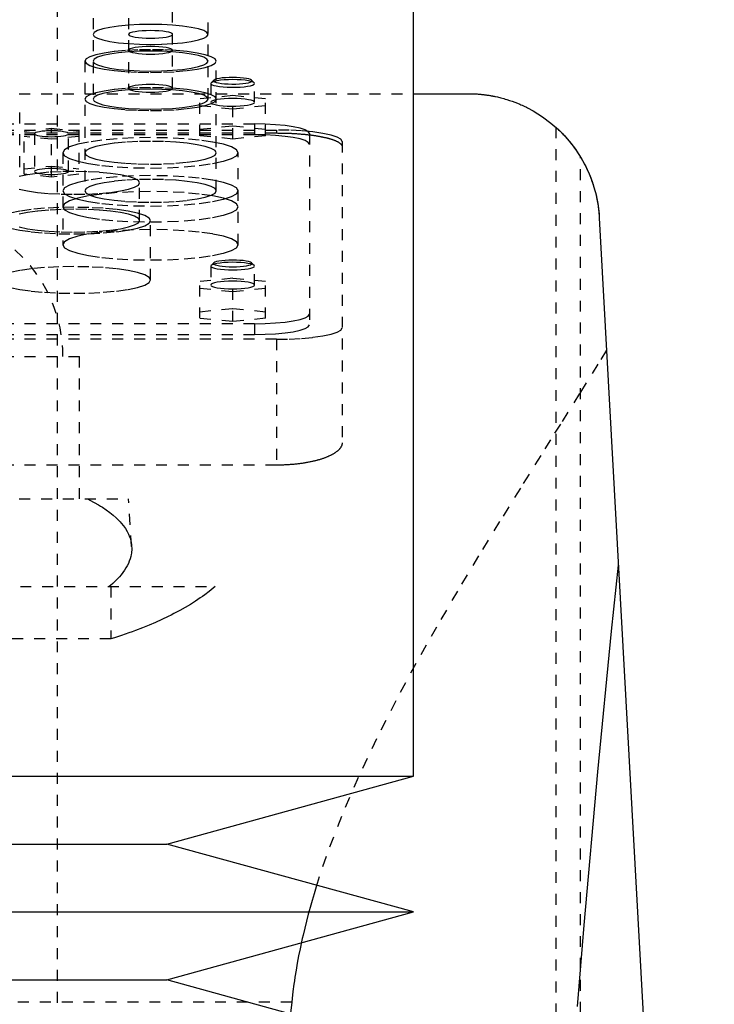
# Model space of a CAD drawing. Extents: x -120 to 120, y -1 to 1168.
# Tile 9 of 10: x 9 to 72, y 688 to 778. Entities that reach past the tile are written whole.
import ezdxf

# ---------------------------------------------------------------- set-up
doc = ezdxf.new("R2010")
doc.units = 0
doc.linetypes.add('DASHED', pattern=[2, 1, -1])
doc.layers.add('AM_0', color=7, linetype='CONTINUOUS')
doc.layers.add('AM_3', color=7, linetype='DASHED')

msp = doc.modelspace()

# ---------------------------------------------------------------- linework, layer by layer
at = {"layer": 'AM_0', "color": 7, "linetype": 'CONTINUOUS'}
for p, q in [((45, 709.2), (45, 888.75)), ((45, 771.5), (50, 771.5)), ((61.982, 760.16), (72.484, 569.6)), ((-45, 709.2), (45, 709.2)), ((22.5, 703), (45, 709.2)), ((-22.5, 703), (22.5, 703)), ((45, 696.8), (22.5, 703)), ((-45, 696.8), (45, 696.8)), ((22.5, 690.6), (45, 696.8)), ((-22.5, 690.6), (22.5, 690.6)), ((45, 684.4), (22.5, 690.6))]:
    msp.add_line(p, q, dxfattribs=at)
for points in [[(50, 771.5, 0), (50.04, 771.5, 0), (50.121, 771.499, 0), (50.201, 771.498, 0), (50.241, 771.498, 0), (50.281, 771.497, 0), (50.362, 771.495, 0), (50.441, 771.492, 0), (50.521, 771.489, 0), (50.6, 771.485, 0), (50.679, 771.481, 0), (50.718, 771.479, 0), (50.757, 771.476, 0), (50.835, 771.471, 0), (50.912, 771.465, 0), (50.988, 771.459, 0), (51.064, 771.453, 0), (51.139, 771.446, 0), (51.176, 771.442, 0), (51.213, 771.438, 0), (51.287, 771.431, 0), (51.359, 771.423, 0), (51.395, 771.419, 0), (51.431, 771.414, 0), (51.502, 771.406, 0), (51.572, 771.397, 0), (51.606, 771.392, 0), (51.641, 771.387, 0), (51.708, 771.378, 0), (51.775, 771.368, 0), (51.841, 771.358, 0), (51.906, 771.348, 0), (51.97, 771.337, 0), (52.001, 771.332, 0), (52.032, 771.327, 0), (52.094, 771.316, 0), (52.154, 771.305, 0), (52.213, 771.294, 0), (52.271, 771.283, 0), (52.327, 771.272, 0), (52.355, 771.267, 0), (52.383, 771.261, 0), (52.437, 771.25, 0), (52.49, 771.239, 0), (52.673, 771.198, 0), (52.973, 771.126, 0), (53.257, 771.049, 0), (53.394, 771.01, 0), (53.528, 770.97, 0), (53.786, 770.887, 0), (54.033, 770.802, 0), (54.271, 770.714, 0), (54.498, 770.625, 0), (54.716, 770.534, 0), (54.822, 770.489, 0), (54.925, 770.443, 0), (55.126, 770.35, 0), (55.319, 770.257, 0), (55.412, 770.21, 0), (55.928, 769.933, 0), (56.802, 769.386, 0), (57.568, 768.812, 0), (58.251, 768.214, 0), (58.862, 767.592, 0), (59.409, 766.948, 0), (59.661, 766.618, 0), (59.898, 766.284, 0), (60.332, 765.603, 0), (60.714, 764.905, 0), (61.044, 764.194, 0), (61.323, 763.472, 0), (61.554, 762.742, 0), (61.651, 762.374, 0), (61.735, 762.006, 0), (61.869, 761.267, 0), (61.956, 760.528, 0), (61.982, 760.16, 0)], [(58, 768.444, 0), (58.002, 768.442, 0), (58.019, 768.427, 0), (58.053, 768.397, 0), (58.077, 768.375, 0), (58.105, 768.349, 0), (58.175, 768.284, 0), (58.263, 768.202, 0), (58.366, 768.103, 0), (58.485, 767.986, 0), (58.617, 767.852, 0), (58.687, 767.779, 0), (58.759, 767.702, 0), (58.91, 767.538, 0), (59.067, 767.36, 0), (59.237, 767.16, 0), (59.419, 766.935, 0), (59.609, 766.688, 0), (59.706, 766.557, 0), (59.802, 766.422, 0), (59.993, 766.143, 0), (60.178, 765.857, 0), (60.267, 765.713, 0)], [(60.267, 765.713, 0), (60.35, 765.572, 0), (60.511, 765.289, 0), (60.665, 765.001, 0), (60.738, 764.856, 0), (60.81, 764.709, 0), (60.948, 764.414, 0), (61.077, 764.115, 0), (61.199, 763.812, 0), (61.312, 763.506, 0), (61.416, 763.197, 0), (61.465, 763.042, 0), (61.512, 762.886, 0), (61.6, 762.572, 0), (61.679, 762.255, 0), (61.75, 761.937, 0), (61.812, 761.617, 0), (61.865, 761.295, 0), (61.888, 761.134, 0), (61.909, 760.972, 0), (61.945, 760.648, 0), (61.972, 760.323, 0), (61.982, 760.16, 0)], [(59.995, 688.173, 0), (60.603, 695.589, 0), (61.836, 709.583, 0), (63.093, 722.445, 0), (63.73, 728.445, 0)]]:
    msp.add_polyline3d(points, dxfattribs=at)
at = {"layer": 'AM_3', "color": 6, "linetype": 'DASHED'}
for p, q in [((12.5, 396.5), (12.5, 1117.5)), ((15.75, 780.383), (15.75, 771.001)), ((19, 780.383), (19, 771.986)), ((23, 771.986), (23, 780.383)), ((26.25, 771.001), (26.25, 780.383)), ((15, 774.474), (15, 762.63)), ((27, 762.63), (27, 774.474)), ((26.5, 772.432), (26.5, 770.709)), ((26.777, 772.732), (26.531, 772.493)), ((30.469, 772.493), (30.223, 772.732)), ((30.5, 770.709), (30.5, 772.432)), ((-45, 771.5), (45, 771.5)), ((28.5, 771.32), (25.5, 771.019)), ((28.5, 767.359), (28.5, 771.32)), ((31.5, 771.019), (28.5, 771.32)), ((25.5, 767.66), (25.5, 771.019)), ((25.5, 770.417), (28.5, 770.117)), ((28.5, 770.117), (31.5, 770.417)), ((31.5, 767.66), (31.5, 771.019)), ((9.048, 764.791), (9.048, 769.814)), ((-30.5, 768.733), (30.5, 768.733)), ((25.5, 768.262), (28.5, 768.563)), ((28.5, 768.563), (31.5, 768.262)), ((30.5, 768.733), (30.5, 767.748)), ((-32.5, 768.182), (32.5, 768.182)), ((-32.5, 767.91), (32.5, 767.91)), ((30.5, 767.748), (-30.5, 767.748)), ((9.45, 768.089), (11.95, 768.34)), ((9.45, 764.141), (9.45, 768.089)), ((10.4, 767.839), (10.4, 764.392)), ((11.95, 768.34), (14.45, 768.089)), ((11.95, 763.891), (11.95, 768.34)), ((13.5, 764.392), (13.5, 767.839)), ((14.45, 768.089), (14.45, 764.141)), ((28.5, 767.359), (25.5, 767.66)), ((31.5, 767.66), (28.5, 767.359)), ((32.5, 768.182), (32.5, 767.91)), ((35.5, 767.865), (35.5, 750.383)), ((58, 768.444), (58, 569.6)), ((11.95, 767.337), (9.45, 767.588)), ((14.45, 767.588), (11.95, 767.337)), ((38.5, 767.14), (38.5, 739.634)), ((13, 766.103), (13, 757.706)), ((29, 757.706), (29, 766.103)), ((60.267, 569.6), (60.267, 765.713)), ((9.45, 764.642), (11.95, 764.893)), ((11.95, 763.891), (9.45, 764.141)), ((11.95, 764.893), (14.45, 764.642)), ((14.45, 764.141), (11.95, 763.891)), ((20, 759.91), (20, 763.357)), ((21, 754.494), (21, 759.91)), ((26.777, 756.056), (26.531, 755.817)), ((30.469, 755.817), (30.223, 756.056)), ((26.531, 755.817), (26.5, 755.756)), ((26.5, 755.756), (26.5, 754.032)), ((30.5, 754.032), (30.5, 755.756)), ((28.5, 754.643), (25.5, 754.342)), ((25.5, 750.99), (25.5, 754.342)), ((28.5, 750.689), (28.5, 754.643)), ((31.5, 754.342), (28.5, 754.643)), ((31.5, 750.99), (31.5, 754.342)), ((25.5, 753.741), (28.5, 753.44)), ((28.5, 753.44), (31.5, 753.741)), ((25.5, 751.591), (28.5, 751.892)), ((28.5, 751.892), (31.5, 751.591)), ((28.5, 750.689), (25.5, 750.99)), ((31.5, 750.99), (28.5, 750.689)), ((30.5, 750.5), (-30.5, 750.5)), ((30.5, 750.5), (30.5, 749.515)), ((32.5, 749.081), (-32.5, 749.081)), ((-30.5, 749.515), (30.5, 749.515)), ((32.5, 749.081), (32.5, 737.586)), ((-14.5, 747.5), (14.5, 747.5)), ((14.5, 734.5), (14.5, 747.5)), ((32.5, 737.586), (-32.5, 737.586)), ((-19, 734.5), (19, 734.5)), ((19.272, 730.154), (19, 734.5)), ((-26.891, 726.5), (26.891, 726.5)), ((17.375, 726.5), (17.375, 721.733)), ((17.375, 721.733), (-17.375, 721.733)), ((33.888, 688.559), (-33.888, 688.559))]:
    msp.add_line(p, q, dxfattribs=at)
for points in [[(15.75, 776.91), (15.851, 776.732), (16.15, 776.561), (16.635, 776.403), (17.288, 776.265), (18.083, 776.152), (18.991, 776.068), (19.976, 776.016), (21, 775.998), (22.024, 776.016), (23.009, 776.068), (23.917, 776.152), (24.712, 776.265), (25.365, 776.403), (25.85, 776.561), (26.149, 776.732), (26.25, 776.91), (26.149, 777.088), (25.85, 777.259), (25.365, 777.416), (24.712, 777.555), (23.917, 777.668), (23.009, 777.752), (22.024, 777.804), (21, 777.822), (19.976, 777.804), (18.991, 777.752), (18.083, 777.668), (17.288, 777.555), (16.635, 777.416), (16.15, 777.259), (15.851, 777.088)], [(19, 776.91), (19.038, 776.842), (19.152, 776.777), (19.337, 776.717), (19.586, 776.664), (19.889, 776.621), (20.235, 776.589), (20.61, 776.569), (21, 776.563), (21.39, 776.569), (21.765, 776.589), (22.111, 776.621), (22.414, 776.664), (22.663, 776.717), (22.848, 776.777), (22.962, 776.842), (23, 776.91), (22.962, 776.978), (22.848, 777.043), (22.663, 777.103), (22.414, 777.155), (22.111, 777.199), (21.765, 777.231), (21.39, 777.251), (21, 777.257), (20.61, 777.251), (20.235, 777.231), (19.889, 777.199), (19.586, 777.155), (19.337, 777.103), (19.152, 777.043), (19.038, 776.978)], [(19, 775.459), (19.038, 775.391), (19.152, 775.326), (19.337, 775.266), (19.586, 775.213), (19.889, 775.17), (20.235, 775.138), (20.61, 775.118), (21, 775.112), (21.39, 775.118), (21.765, 775.138), (22.111, 775.17), (22.414, 775.213), (22.663, 775.266), (22.848, 775.326), (22.962, 775.391), (23, 775.459), (22.962, 775.527), (22.848, 775.592), (22.663, 775.652), (22.414, 775.704), (22.111, 775.748), (21.765, 775.78), (21.39, 775.799), (21, 775.806), (20.61, 775.799), (20.235, 775.78), (19.889, 775.748), (19.586, 775.704), (19.337, 775.652), (19.152, 775.592), (19.038, 775.527)], [(15, 774.474), (15.115, 774.271), (15.457, 774.075), (16.011, 773.895), (16.757, 773.737), (17.667, 773.608), (18.704, 773.511), (19.829, 773.452), (21, 773.432), (22.171, 773.452), (23.296, 773.511), (24.333, 773.608), (25.243, 773.737), (25.989, 773.895), (26.543, 774.075), (26.885, 774.271), (27, 774.474), (26.885, 774.677), (26.543, 774.873), (25.989, 775.053), (25.243, 775.211), (24.333, 775.34), (23.296, 775.437), (22.171, 775.496), (21, 775.516), (19.829, 775.496), (18.704, 775.437), (17.667, 775.34), (16.757, 775.211), (16.011, 775.053), (15.457, 774.873), (15.115, 774.677)], [(15.75, 774.474), (15.851, 774.296), (16.15, 774.125), (16.635, 773.968), (17.288, 773.829), (18.083, 773.716), (18.991, 773.632), (19.976, 773.58), (21, 773.562), (22.024, 773.58), (23.009, 773.632), (23.917, 773.716), (24.712, 773.829), (25.365, 773.968), (25.85, 774.125), (26.149, 774.296), (26.25, 774.474), (26.149, 774.652), (25.85, 774.823), (25.365, 774.981), (24.712, 775.119), (23.917, 775.232), (23.009, 775.316), (22.024, 775.368), (21, 775.386), (19.976, 775.368), (18.991, 775.316), (18.083, 775.232), (17.288, 775.119), (16.635, 774.981), (16.15, 774.823), (15.851, 774.652)], [(19, 771.986), (19.038, 771.918), (19.152, 771.853), (19.337, 771.793), (19.586, 771.74), (19.889, 771.697), (20.235, 771.665), (20.61, 771.645), (21, 771.639), (21.39, 771.645), (21.765, 771.665), (22.111, 771.697), (22.414, 771.74), (22.663, 771.793), (22.848, 771.853), (22.962, 771.918), (23, 771.986), (22.962, 772.054), (22.848, 772.119), (22.663, 772.179), (22.414, 772.231), (22.111, 772.275), (21.765, 772.307), (21.39, 772.326), (21, 772.333), (20.61, 772.326), (20.235, 772.307), (19.889, 772.275), (19.586, 772.231), (19.337, 772.179), (19.152, 772.119), (19.038, 772.054)], [(15, 771.001), (15.115, 770.798), (15.457, 770.602), (16.011, 770.422), (16.757, 770.264), (17.667, 770.135), (18.704, 770.038), (19.829, 769.979), (21, 769.959), (22.171, 769.979), (23.296, 770.038), (24.333, 770.135), (25.243, 770.264), (25.989, 770.422), (26.543, 770.602), (26.885, 770.798), (27, 771.001), (26.885, 771.204), (26.543, 771.4), (25.989, 771.58), (25.243, 771.738), (24.333, 771.867), (23.296, 771.964), (22.171, 772.023), (21, 772.043), (19.829, 772.023), (18.704, 771.964), (17.667, 771.867), (16.757, 771.738), (16.011, 771.58), (15.457, 771.4), (15.115, 771.204)], [(15.75, 771.001), (15.851, 770.823), (16.15, 770.652), (16.635, 770.495), (17.288, 770.356), (18.083, 770.243), (18.991, 770.159), (19.976, 770.107), (21, 770.089), (22.024, 770.107), (23.009, 770.159), (23.917, 770.243), (24.712, 770.356), (25.365, 770.495), (25.85, 770.652), (26.149, 770.823), (26.25, 771.001), (26.149, 771.179), (25.85, 771.35), (25.365, 771.508), (24.712, 771.646), (23.917, 771.759), (23.009, 771.843), (22.024, 771.895), (21, 771.913), (19.976, 771.895), (18.991, 771.843), (18.083, 771.759), (17.288, 771.646), (16.635, 771.508), (16.15, 771.35), (15.851, 771.179)], [(13.5, 767.839), (13.47, 767.891), (13.382, 767.942), (13.239, 767.988), (13.046, 768.029), (12.811, 768.062), (12.543, 768.087), (12.252, 768.103), (11.95, 768.108), (11.648, 768.103), (11.357, 768.087), (11.089, 768.062), (10.854, 768.029), (10.661, 767.988), (10.518, 767.942), (10.43, 767.891), (10.4, 767.839), (10.43, 767.786), (10.518, 767.736), (10.661, 767.689), (10.854, 767.648), (11.089, 767.615), (11.357, 767.59), (11.648, 767.575), (11.95, 767.57), (12.252, 767.575), (12.543, 767.59), (12.811, 767.615), (13.046, 767.648), (13.239, 767.689), (13.382, 767.736), (13.47, 767.786)], [(13, 766.103), (13.154, 765.832), (13.609, 765.572), (14.348, 765.331), (15.343, 765.121), (16.555, 764.948), (17.939, 764.82), (19.439, 764.741), (21, 764.714), (22.561, 764.741), (24.061, 764.82), (25.445, 764.948), (26.657, 765.121), (27.652, 765.331), (28.391, 765.572), (28.846, 765.832), (29, 766.103), (28.846, 766.374), (28.391, 766.635), (27.652, 766.875), (26.657, 767.085), (25.445, 767.258), (24.061, 767.387), (22.561, 767.466), (21, 767.492), (19.439, 767.466), (17.939, 767.387), (16.555, 767.258), (15.343, 767.085), (14.348, 766.875), (13.609, 766.635), (13.154, 766.374)], [(15, 766.103), (15.115, 765.9), (15.457, 765.704), (16.011, 765.524), (16.757, 765.366), (17.667, 765.237), (18.704, 765.141), (19.829, 765.081), (21, 765.061), (22.171, 765.081), (23.296, 765.141), (24.333, 765.237), (25.243, 765.366), (25.989, 765.524), (26.543, 765.704), (26.885, 765.9), (27, 766.103), (26.885, 766.306), (26.543, 766.502), (25.989, 766.682), (25.243, 766.84), (24.333, 766.969), (23.296, 767.066), (22.171, 767.125), (21, 767.145), (19.829, 767.125), (18.704, 767.066), (17.667, 766.969), (16.757, 766.84), (16.011, 766.682), (15.457, 766.502), (15.115, 766.306)], [(13.5, 764.392), (13.47, 764.444), (13.382, 764.495), (13.239, 764.541), (13.046, 764.582), (12.811, 764.616), (12.543, 764.641), (12.252, 764.656), (11.95, 764.661), (11.648, 764.656), (11.357, 764.641), (11.089, 764.616), (10.854, 764.582), (10.661, 764.541), (10.518, 764.495), (10.43, 764.444), (10.4, 764.392), (10.43, 764.339), (10.518, 764.289), (10.661, 764.242), (10.854, 764.202), (11.089, 764.168), (11.357, 764.143), (11.648, 764.128), (11.95, 764.123), (12.252, 764.128), (12.543, 764.143), (12.811, 764.168), (13.046, 764.202), (13.239, 764.242), (13.382, 764.289), (13.47, 764.339)], [(13, 762.63), (13.154, 762.359), (13.609, 762.099), (14.348, 761.858), (15.343, 761.648), (16.555, 761.475), (17.939, 761.347), (19.439, 761.268), (21, 761.241), (22.561, 761.268), (24.061, 761.347), (25.445, 761.475), (26.657, 761.648), (27.652, 761.858), (28.391, 762.099), (28.846, 762.359), (29, 762.63), (28.846, 762.901), (28.391, 763.162), (27.652, 763.402), (26.657, 763.613), (25.445, 763.785), (24.061, 763.914), (22.561, 763.993), (21, 764.019), (19.439, 763.993), (17.939, 763.914), (16.555, 763.785), (15.343, 763.613), (14.348, 763.402), (13.609, 763.162), (13.154, 762.901)], [(15, 762.63), (15.115, 762.427), (15.457, 762.231), (16.011, 762.051), (16.757, 761.893), (17.667, 761.764), (18.704, 761.668), (19.829, 761.608), (21, 761.588), (22.171, 761.608), (23.296, 761.668), (24.333, 761.764), (25.243, 761.893), (25.989, 762.051), (26.543, 762.231), (26.885, 762.427), (27, 762.63), (26.885, 762.833), (26.543, 763.029), (25.989, 763.209), (25.243, 763.367), (24.333, 763.496), (23.296, 763.593), (22.171, 763.652), (21, 763.672), (19.829, 763.652), (18.704, 763.593), (17.667, 763.496), (16.757, 763.367), (16.011, 763.209), (15.457, 763.029), (15.115, 762.833)], [(13, 761.179), (13.154, 760.908), (13.609, 760.648), (14.348, 760.408), (15.343, 760.197), (16.555, 760.024), (17.939, 759.896), (19.439, 759.817), (21, 759.79), (22.561, 759.817), (24.061, 759.896), (25.445, 760.024), (26.657, 760.197), (27.652, 760.408), (28.391, 760.648), (28.846, 760.908), (29, 761.179), (28.846, 761.45), (28.391, 761.711), (27.652, 761.951), (26.657, 762.162), (25.445, 762.334), (24.061, 762.463), (22.561, 762.542), (21, 762.568), (19.439, 762.542), (17.939, 762.463), (16.555, 762.334), (15.343, 762.162), (14.348, 761.951), (13.609, 761.711), (13.154, 761.45)], [(13, 757.706), (13.154, 757.435), (13.609, 757.175), (14.348, 756.935), (15.343, 756.724), (16.555, 756.551), (17.939, 756.423), (19.439, 756.344), (21, 756.317), (22.561, 756.344), (24.061, 756.423), (25.445, 756.551), (26.657, 756.724), (27.652, 756.935), (28.391, 757.175), (28.846, 757.435), (29, 757.706), (28.846, 757.977), (28.391, 758.238), (27.652, 758.478), (26.657, 758.689), (25.445, 758.861), (24.061, 758.99), (22.561, 759.069), (21, 759.096), (19.439, 759.069), (17.939, 758.99), (16.555, 758.861), (15.343, 758.689), (14.348, 758.478), (13.609, 758.238), (13.154, 757.977)], [(30.5, 754.032), (30.462, 754.1), (30.348, 754.165), (30.163, 754.225), (29.914, 754.278), (29.611, 754.321), (29.265, 754.353), (28.89, 754.373), (28.5, 754.38), (28.11, 754.373), (27.735, 754.353), (27.389, 754.321), (27.086, 754.278), (26.837, 754.225), (26.652, 754.165), (26.538, 754.1), (26.5, 754.032), (26.538, 753.965), (26.652, 753.899), (26.837, 753.839), (27.086, 753.787), (27.389, 753.744), (27.735, 753.711), (28.11, 753.692), (28.5, 753.685), (28.89, 753.692), (29.265, 753.711), (29.611, 753.744), (29.914, 753.787), (30.163, 753.839), (30.348, 753.899), (30.462, 753.965)]]:
    msp.add_lwpolyline(points, close=True, dxfattribs=at)
for points in [[(28.5, 772.78), (28.11, 772.773), (27.735, 772.753), (27.389, 772.721), (27.086, 772.678), (26.837, 772.625), (26.652, 772.565), (26.538, 772.5), (26.5, 772.432)], [(26.5, 772.432), (26.532, 772.37), (26.629, 772.31), (26.786, 772.253), (26.998, 772.203)], [(28.5, 772.982), (28.166, 772.977), (27.845, 772.96), (27.548, 772.933), (27.285, 772.897), (27.067, 772.853), (26.902, 772.802), (26.795, 772.747), (26.751, 772.689), (26.771, 772.631), (26.855, 772.575), (26.999, 772.522)], [(26.998, 772.203), (27.29, 772.156), (27.63, 772.12), (28.004, 772.096), (28.398, 772.085), (28.796, 772.089), (29.182, 772.106), (29.541, 772.136), (29.859, 772.177), (30.123, 772.229), (30.322, 772.289), (30.45, 772.355), (30.499, 772.423), (30.47, 772.492), (30.362, 772.559), (30.18, 772.621), (29.932, 772.675), (29.627, 772.719), (29.277, 772.752), (28.896, 772.773), (28.5, 772.78)], [(26.999, 772.522), (27.206, 772.474), (27.463, 772.434), (27.762, 772.403), (28.09, 772.383), (28.434, 772.375), (28.78, 772.378), (29.116, 772.394), (29.427, 772.421), (29.702, 772.458), (29.929, 772.503), (30.101, 772.556), (30.209, 772.613), (30.25, 772.673), (30.222, 772.733), (30.126, 772.791), (29.966, 772.844), (29.749, 772.891), (29.483, 772.93), (29.177, 772.959), (28.845, 772.976), (28.5, 772.982)], [(28.5, 771.056), (28.11, 771.049), (27.735, 771.03), (27.389, 770.998), (27.086, 770.954), (26.837, 770.902), (26.652, 770.842), (26.538, 770.777), (26.5, 770.709)], [(26.5, 770.709), (26.532, 770.646), (26.629, 770.586), (26.786, 770.53), (26.998, 770.479)], [(26.998, 770.479), (27.29, 770.432), (27.63, 770.396), (28.004, 770.372), (28.398, 770.362), (28.796, 770.365), (29.182, 770.382), (29.541, 770.412), (29.859, 770.454), (30.123, 770.506), (30.322, 770.566), (30.45, 770.631), (30.499, 770.7), (30.47, 770.769), (30.362, 770.836), (30.18, 770.897), (29.932, 770.951), (29.627, 770.996), (29.277, 771.029), (28.896, 771.049), (28.5, 771.056)], [(35.5, 767.865), (35.404, 768.034), (35.119, 768.197), (34.657, 768.347), (34.036, 768.479), (33.278, 768.587), (32.413, 768.667), (31.475, 768.716), (30.5, 768.733)], [(35.5, 766.88), (35.404, 767.049), (35.119, 767.212), (34.657, 767.362), (34.036, 767.494), (33.278, 767.602), (32.413, 767.682), (31.475, 767.732), (30.5, 767.748)], [(38.5, 767.14), (38.385, 767.344), (38.043, 767.539), (37.489, 767.719), (36.743, 767.877), (35.833, 768.007), (34.796, 768.103), (33.671, 768.162), (32.5, 768.182)], [(9.011, 762.778), (9.757, 762.62), (10.667, 762.491), (11.704, 762.394), (12.829, 762.335), (14, 762.315), (15.171, 762.335), (16.296, 762.394), (17.333, 762.491), (18.243, 762.62), (18.989, 762.778), (19.543, 762.958), (19.885, 763.154), (20, 763.357), (19.885, 763.56), (19.543, 763.756), (18.989, 763.936), (18.243, 764.094), (17.333, 764.223), (16.296, 764.32), (15.171, 764.379), (14, 764.399), (12.829, 764.379), (11.704, 764.32), (10.667, 764.223), (9.757, 764.094), (9.011, 763.936)], [(8.18, 759.235), (9.05, 759.051), (10.111, 758.9), (11.321, 758.787), (12.634, 758.718), (14, 758.695), (15.366, 758.718), (16.679, 758.787), (17.889, 758.9), (18.95, 759.051), (19.82, 759.235), (20.467, 759.445), (20.865, 759.673), (21, 759.91), (20.865, 760.147), (20.467, 760.375), (19.82, 760.586), (18.95, 760.77), (17.889, 760.921), (16.679, 761.033), (15.366, 761.102), (14, 761.126), (12.634, 761.102), (11.321, 761.033), (10.111, 760.921), (9.05, 760.77), (8.18, 760.586)], [(9.011, 759.331), (9.757, 759.173), (10.667, 759.044), (11.704, 758.948), (12.829, 758.888), (14, 758.868), (15.171, 758.888), (16.296, 758.948), (17.333, 759.044), (18.243, 759.173), (18.989, 759.331), (19.543, 759.511), (19.885, 759.707), (20, 759.91), (19.885, 760.113), (19.543, 760.309), (18.989, 760.489), (18.243, 760.647), (17.333, 760.777), (16.296, 760.873), (15.171, 760.932), (14, 760.952), (12.829, 760.932), (11.704, 760.873), (10.667, 760.777), (9.757, 760.647), (9.011, 760.489)], [(26.5, 755.756), (26.539, 755.688), (26.653, 755.622), (26.839, 755.562), (27.089, 755.51), (27.394, 755.466), (27.741, 755.434), (28.118, 755.415), (28.51, 755.408), (28.901, 755.416), (29.277, 755.436), (29.622, 755.468), (29.925, 755.512), (30.172, 755.565), (30.354, 755.626), (30.465, 755.691), (30.5, 755.759), (30.457, 755.827), (30.339, 755.892), (30.15, 755.952), (29.897, 756.004), (29.59, 756.047), (29.24, 756.078), (28.862, 756.097), (28.47, 756.103), (28.08, 756.095), (27.705, 756.074), (27.361, 756.041), (27.062, 755.997), (26.817, 755.944), (26.638, 755.883), (26.531, 755.817)], [(26.777, 756.056), (26.75, 755.996), (26.79, 755.937), (26.895, 755.881), (27.061, 755.829), (27.282, 755.784), (27.549, 755.747), (27.853, 755.72), (28.181, 755.703), (28.521, 755.698), (28.861, 755.705), (29.187, 755.722), (29.487, 755.751), (29.749, 755.789), (29.963, 755.835), (30.122, 755.888), (30.219, 755.945), (30.25, 756.004), (30.215, 756.063), (30.114, 756.12), (29.951, 756.172), (29.734, 756.217), (29.469, 756.255), (29.167, 756.283), (28.84, 756.3), (28.5, 756.306)], [(28.5, 756.306), (28.154, 756.3), (27.821, 756.282), (27.516, 756.253), (27.249, 756.214), (27.032, 756.167), (26.872, 756.114), (26.777, 756.056)], [(8.18, 753.819), (9.05, 753.634), (10.111, 753.483), (11.321, 753.371), (12.634, 753.302), (14, 753.278), (15.366, 753.302), (16.679, 753.371), (17.889, 753.483), (18.95, 753.634), (19.82, 753.819), (20.467, 754.029), (20.865, 754.257), (21, 754.494), (20.865, 754.731), (20.467, 754.959), (19.82, 755.169), (18.95, 755.353), (17.889, 755.505), (16.679, 755.617), (15.366, 755.686), (14, 755.71), (12.634, 755.686), (11.321, 755.617), (10.111, 755.505), (9.05, 755.353), (8.18, 755.169)], [(30.5, 750.5), (31.475, 750.517), (32.413, 750.566), (33.278, 750.646), (34.036, 750.754), (34.657, 750.886), (35.119, 751.036), (35.404, 751.199), (35.5, 751.368)], [(30.5, 749.515), (31.475, 749.532), (32.413, 749.581), (33.278, 749.662), (34.036, 749.769), (34.657, 749.901), (35.119, 750.051), (35.404, 750.214), (35.5, 750.383)], [(32.5, 749.081), (33.671, 749.101), (34.796, 749.16), (35.833, 749.257), (36.743, 749.386), (37.489, 749.544), (38.043, 749.724), (38.385, 749.92), (38.5, 750.123)]]:
    msp.add_lwpolyline(points, dxfattribs=at)
for points in [[(32.5, 767.91, 0), (32.542, 767.91, 0), (32.626, 767.909, 0), (32.711, 767.909, 0), (32.753, 767.909, 0), (32.795, 767.908, 0), (32.881, 767.907, 0), (32.966, 767.906, 0), (33.052, 767.904, 0), (33.137, 767.903, 0), (33.223, 767.901, 0), (33.266, 767.9, 0), (33.309, 767.898, 0), (33.396, 767.896, 0), (33.482, 767.893, 0), (33.568, 767.89, 0), (33.654, 767.887, 0), (33.74, 767.883, 0), (33.783, 767.881, 0), (33.826, 767.879, 0), (33.912, 767.875, 0), (33.998, 767.87, 0), (34.041, 767.868, 0), (34.083, 767.866, 0), (34.168, 767.861, 0), (34.253, 767.855, 0), (34.296, 767.853, 0), (34.338, 767.85, 0), (34.422, 767.844, 0), (34.506, 767.838, 0), (34.59, 767.832, 0), (34.673, 767.825, 0), (34.756, 767.818, 0), (34.797, 767.815, 0), (34.838, 767.811, 0), (34.919, 767.804, 0), (35.001, 767.796, 0), (35.081, 767.789, 0), (35.161, 767.781, 0), (35.24, 767.772, 0), (35.28, 767.768, 0), (35.319, 767.764, 0), (35.397, 767.755, 0), (35.474, 767.746, 0), (35.551, 767.737, 0), (35.626, 767.727, 0), (35.701, 767.717, 0), (35.738, 767.713, 0), (35.775, 767.708, 0), (35.849, 767.697, 0), (35.921, 767.687, 0), (35.992, 767.677, 0), (36.063, 767.666, 0), (36.133, 767.655, 0), (36.167, 767.65, 0), (36.201, 767.644, 0), (36.269, 767.633, 0), (36.336, 767.621, 0), (36.401, 767.61, 0), (36.466, 767.598, 0), (36.529, 767.586, 0), (36.561, 767.58, 0), (36.592, 767.574, 0), (36.653, 767.562, 0), (36.714, 767.55, 0), (36.743, 767.544, 0), (36.773, 767.537, 0), (36.832, 767.525, 0), (36.89, 767.512, 0), (36.918, 767.505, 0), (36.947, 767.499, 0), (37.004, 767.485, 0), (37.06, 767.472, 0), (37.115, 767.458, 0), (37.17, 767.444, 0), (37.224, 767.43, 0), (37.25, 767.423, 0), (37.277, 767.415, 0), (37.329, 767.401, 0), (37.38, 767.386, 0), (37.43, 767.371, 0), (37.48, 767.356, 0), (37.528, 767.34, 0), (37.552, 767.332, 0), (37.576, 767.325, 0), (37.622, 767.309, 0), (37.668, 767.293, 0), (37.712, 767.277, 0), (37.755, 767.26, 0), (37.797, 767.244, 0), (37.818, 767.236, 0), (37.839, 767.227, 0), (37.878, 767.211, 0), (37.917, 767.194, 0), (37.955, 767.177, 0), (37.991, 767.16, 0), (38.026, 767.142, 0), (38.044, 767.134, 0), (38.06, 767.125, 0), (38.093, 767.107, 0), (38.125, 767.09, 0), (38.155, 767.072, 0), (38.184, 767.054, 0), (38.212, 767.036, 0), (38.225, 767.027, 0), (38.238, 767.018, 0), (38.264, 767, 0), (38.288, 766.982, 0), (38.299, 766.973, 0), (38.31, 766.964, 0), (38.332, 766.946, 0), (38.352, 766.928, 0), (38.361, 766.919, 0), (38.371, 766.909, 0), (38.388, 766.891, 0), (38.404, 766.873, 0), (38.419, 766.854, 0), (38.433, 766.836, 0), (38.445, 766.818, 0), (38.451, 766.808, 0), (38.456, 766.799, 0), (38.466, 766.781, 0), (38.475, 766.762, 0), (38.482, 766.744, 0), (38.488, 766.726, 0), (38.493, 766.708, 0), (38.495, 766.699, 0), (38.496, 766.689, 0), (38.499, 766.671, 0), (38.5, 766.653, 0), (38.5, 766.644, 0)], [(62.647, 748.09, 0), (61.845, 746.794, 0), (60.178, 744.119, 0), (58.435, 741.339, 0), (57.538, 739.912, 0), (56.627, 738.461, 0), (54.769, 735.491, 0), (52.872, 732.435, 0), (50.953, 729.298, 0), (49.027, 726.088, 0), (47.112, 722.808, 0), (46.165, 721.143, 0), (45.227, 719.464, 0), (43.392, 716.06, 0), (41.63, 712.599, 0), (39.965, 709.079, 0), (38.423, 705.5, 0), (37.036, 701.859, 0), (36.41, 700.014, 0), (36.31, 699.705, 0), (36.116, 699.085, 0), (35.927, 698.464, 0), (35.835, 698.152, 0), (35.744, 697.84, 0), (35.568, 697.215, 0), (35.398, 696.587, 0), (35.235, 695.957, 0), (35.078, 695.326, 0), (34.929, 694.692, 0), (34.856, 694.374, 0), (34.786, 694.056, 0), (34.651, 693.418, 0), (34.523, 692.777, 0), (34.403, 692.135, 0), (34.291, 691.49, 0), (34.187, 690.842, 0), (34.138, 690.518, 0), (34.091, 690.193, 0), (34.003, 689.541, 0), (33.924, 688.887, 0), (33.888, 688.559, 0)], [(38.5, 739.634, 0), (38.5, 739.62, 0), (38.499, 739.592, 0), (38.496, 739.563, 0), (38.495, 739.549, 0), (38.493, 739.535, 0), (38.488, 739.506, 0), (38.482, 739.478, 0), (38.475, 739.449, 0), (38.467, 739.42, 0), (38.457, 739.391, 0), (38.452, 739.377, 0), (38.446, 739.362, 0), (38.434, 739.333, 0), (38.42, 739.304, 0), (38.405, 739.275, 0), (38.389, 739.246, 0), (38.372, 739.217, 0), (38.363, 739.203, 0), (38.354, 739.188, 0), (38.334, 739.159, 0), (38.313, 739.13, 0), (38.301, 739.116, 0), (38.29, 739.101, 0), (38.266, 739.073, 0), (38.241, 739.044, 0), (38.228, 739.03, 0), (38.215, 739.015, 0), (38.188, 738.987, 0), (38.159, 738.958, 0), (38.129, 738.93, 0), (38.098, 738.902, 0), (38.065, 738.874, 0), (38.048, 738.86, 0), (38.032, 738.846, 0), (37.997, 738.818, 0), (37.961, 738.791, 0), (37.923, 738.764, 0), (37.885, 738.736, 0), (37.845, 738.709, 0), (37.825, 738.696, 0), (37.805, 738.683, 0), (37.763, 738.656, 0), (37.72, 738.63, 0), (37.676, 738.604, 0), (37.631, 738.578, 0), (37.584, 738.552, 0), (37.561, 738.54, 0), (37.537, 738.527, 0), (37.489, 738.502, 0), (37.44, 738.477, 0), (37.39, 738.453, 0), (37.339, 738.429, 0), (37.287, 738.405, 0), (37.261, 738.393, 0), (37.234, 738.381, 0), (37.181, 738.358, 0), (37.126, 738.335, 0), (37.071, 738.313, 0), (37.015, 738.291, 0), (36.959, 738.269, 0), (36.93, 738.258, 0), (36.902, 738.247, 0), (36.844, 738.226, 0), (36.785, 738.205, 0), (36.756, 738.195, 0), (36.726, 738.185, 0), (36.666, 738.165, 0), (36.605, 738.145, 0), (36.574, 738.135, 0), (36.543, 738.125, 0), (36.479, 738.106, 0), (36.415, 738.086, 0), (36.349, 738.067, 0), (36.283, 738.048, 0), (36.215, 738.03, 0), (36.181, 738.021, 0), (36.147, 738.012, 0), (36.077, 737.994, 0), (36.007, 737.976, 0), (35.935, 737.958, 0), (35.863, 737.941, 0), (35.79, 737.925, 0), (35.753, 737.916, 0), (35.716, 737.908, 0), (35.641, 737.892, 0), (35.565, 737.876, 0), (35.488, 737.861, 0), (35.411, 737.846, 0), (35.333, 737.831, 0), (35.294, 737.824, 0), (35.254, 737.817, 0), (35.175, 737.803, 0), (35.094, 737.79, 0), (35.014, 737.776, 0), (34.932, 737.764, 0), (34.851, 737.752, 0), (34.809, 737.746, 0), (34.768, 737.74, 0), (34.685, 737.728, 0), (34.602, 737.717, 0), (34.518, 737.707, 0), (34.434, 737.697, 0), (34.349, 737.687, 0), (34.306, 737.682, 0), (34.264, 737.678, 0), (34.178, 737.669, 0), (34.093, 737.66, 0), (34.05, 737.656, 0), (34.007, 737.653, 0), (33.921, 737.645, 0), (33.834, 737.638, 0), (33.791, 737.635, 0), (33.748, 737.631, 0), (33.661, 737.625, 0), (33.575, 737.62, 0), (33.488, 737.614, 0), (33.401, 737.61, 0), (33.315, 737.605, 0), (33.271, 737.603, 0), (33.228, 737.601, 0), (33.142, 737.598, 0), (33.055, 737.595, 0), (32.969, 737.593, 0), (32.883, 737.59, 0), (32.797, 737.589, 0), (32.755, 737.588, 0), (32.712, 737.587, 0), (32.627, 737.587, 0), (32.542, 737.586, 0), (32.5, 737.586, 0)], [(15.238, 734.5, 0), (15.449, 734.396, 0), (15.856, 734.183, 0), (16.244, 733.964, 0), (16.429, 733.852, 0), (16.61, 733.739, 0), (16.954, 733.508, 0), (17.275, 733.273, 0), (17.573, 733.034, 0), (17.847, 732.791, 0), (18.096, 732.544, 0), (18.212, 732.421, 0), (18.322, 732.296, 0), (18.522, 732.046, 0), (18.698, 731.795, 0), (18.849, 731.543, 0), (18.977, 731.292, 0), (19.08, 731.043, 0), (19.124, 730.918, 0), (19.162, 730.794, 0), (19.222, 730.541, 0), (19.261, 730.284, 0), (19.272, 730.154, 0)], [(19.272, 730.154, 0), (19.276, 730.053, 0), (19.275, 729.85, 0), (19.26, 729.646, 0), (19.247, 729.543, 0), (19.231, 729.44, 0), (19.187, 729.234, 0), (19.129, 729.027, 0), (19.057, 728.819, 0), (18.97, 728.612, 0), (18.868, 728.404, 0), (18.812, 728.301, 0), (18.752, 728.198, 0), (18.622, 727.992, 0), (18.478, 727.787, 0), (18.32, 727.583, 0), (18.148, 727.381, 0), (17.963, 727.181, 0), (17.865, 727.082, 0), (17.764, 726.984, 0), (17.553, 726.788, 0), (17.33, 726.595, 0), (17.213, 726.5, 0)], [(26.891, 726.5, 0), (26.716, 726.351, 0), (26.347, 726.054, 0), (25.954, 725.758, 0), (25.75, 725.61, 0), (25.539, 725.463, 0), (25.101, 725.17, 0), (24.642, 724.88, 0), (24.16, 724.594, 0), (23.658, 724.312, 0), (23.136, 724.035, 0), (22.868, 723.898, 0), (22.594, 723.762, 0), (22.035, 723.496, 0), (21.457, 723.236, 0), (20.864, 722.983, 0), (20.256, 722.737, 0), (19.635, 722.499, 0), (19.319, 722.384, 0), (19.001, 722.27, 0), (18.357, 722.048, 0), (17.704, 721.836, 0), (17.375, 721.733, 0)], [(33.888, 688.559, 0), (30.944, 662.64, 0), (24.876, 617.984, 0), (18.606, 583.2, 0), (15.411, 569.6, 0)]]:
    msp.add_polyline3d(points, dxfattribs=at)
msp.add_arc((0, 747.5), 13, 0, 180, dxfattribs=at)

doc.saveas('drawing.dxf')
